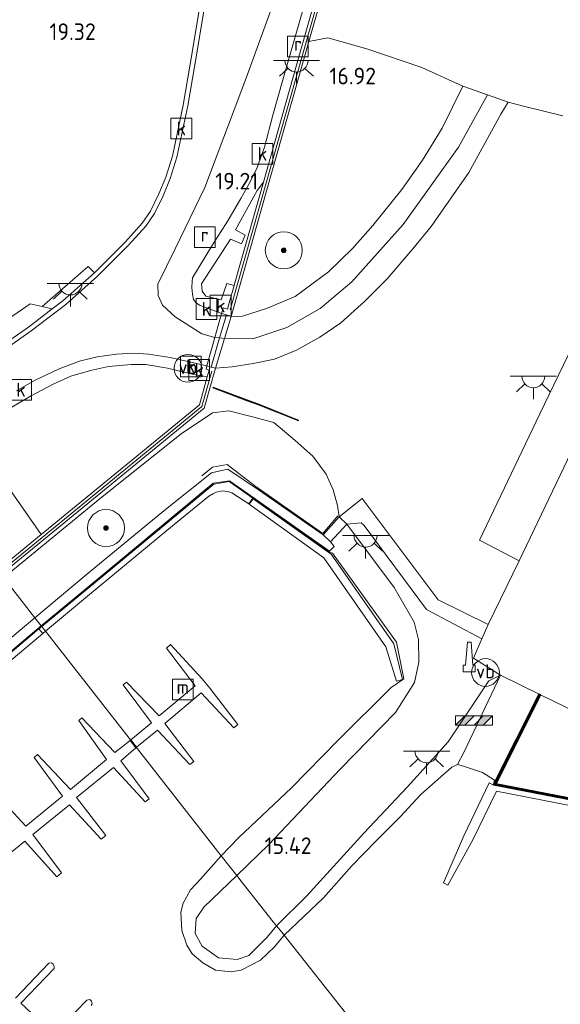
# Model space of a CAD drawing. Extents: x 196936 to 200438, y 361224 to 364196.
# Tile 114 of 256: x 198005 to 198063, y 363271 to 363378. Entities that reach past the tile are written whole.
import ezdxf
from ezdxf.enums import TextEntityAlignment as Align

# ---------------------------------------------------------------- set-up
doc = ezdxf.new("R2010")
doc.units = 0
for name, color, linetype, lineweight in [('B-ME-BC-BETONVORM-GV', 50, 'Continuous', 18), ('B-ME-BV-GELEIDECONSTRUCTIE-S', 210, 'Continuous', 25), ('B-ME-GK-BESCHOEIING_DAMWAND-GV', 130, 'Continuous', 18), ('B-ME-GK-KADEMUUR-GV', 150, 'Continuous', 35), ('B-ME-GR-BOOM-S', 90, 'Continuous', 25), ('B-ME-GR-BOUWLAND_BRAAKLIGGEND-GV', 200, 'Continuous', 13), ('B-ME-GR-GRAS-GV', 60, 'Continuous', 13), ('B-ME-GR-PERK-GV', 90, 'Continuous', 13), ('B-ME-GW-OPHOGING_KRUIN-G', 90, 'Continuous', 18), ('B-ME-GW-TALUD_KRUIN-G', 90, 'Continuous', 18), ('B-ME-GW-TALUD_TEEN-G', 90, 'Continuous', 18), ('B-ME-IE-MEUBILAIR_WATERWEGMEUBILAIR-S', 150, 'Continuous', 25), ('B-ME-IE-MEUBILAIR_WEGMEUBILAIR-S', 7, 'Continuous', 25), ('B-ME-IE-TERREINAFSCHEIDING_KUNSTMATIG_HEKWERK-G', 20, 'IE-TERREINAFSCHEIDING-KUNSTMATIG', 18), ('B-ME-IE-TERREINAFSCHEIDING_KUNSTMATIG_MUUR-G', 90, 'IE-TERREINAFSCHEIDING-KUNSTMATIG-DICHT', 18), ('B-ME-IE-TERREINAFSCHEIDING_KUNSTMATIG_MUUR-GV', 90, 'Continuous', 18), ('B-ME-KW-KUNSTWERK_COUPURE-G', 170, 'Continuous', 18), ('B-ME-KW-KUNSTWERK_STEIGER-GV', 170, 'Continuous', 18), ('B-ME-OB-BEKLEDING_BETON-GV', 253, 'Continuous', 18), ('B-ME-OB-OEVERVOORZIENING-G', 7, 'Continuous', 18), ('B-ME-OG-BEBOUWING_TRAP-GV', 7, 'Continuous', 18), ('B-ME-OG-HOOGTEPUNT-S', 7, 'Continuous', 25), ('B-ME-OG-TERREIN_GROEN_TUIN-GV', 7, 'Continuous', 18), ('B-ME-OG-WATER_HAVEN-GV', 170, 'Continuous', 18), ('B-ME-OG-WEG_PARKEERPLAATS_LAAD EN LOS-GV', 7, 'Continuous', 18), ('B-ME-RI-GWA_KOLK-S', 30, 'Continuous', 25), ('B-ME-RI-GWA_RIOOLPUT-S', 30, 'Continuous', 25), ('B-ME-VH-GOOT-GV', 170, 'Continuous', 18), ('B-ME-VH-VERHARDING_ASFALT-GV', 252, 'Continuous', 18), ('B-ME-VH-VERHARDING_BETON-GV', 252, 'Continuous', 18), ('B-ME-VH-VERHARDING_STRAATBAKSTEEN-GV', 252, 'Continuous', 18), ('B-ME-VH-VERHARDING_TEGEL-GV', 252, 'Continuous', 18), ('B-ME-VW-VERKEERSTEKEN_DRAAGCONSTRUCTIE-S', 7, 'Continuous', 25)]:
    doc.layers.add(name, color=color, linetype=linetype, lineweight=lineweight)
doc.styles.add('NLCS-ISO', font='NLCS-ISO.ttf')
doc.styles.add('NLCS-ISO-ANNOTATIVE-T18', font='NLCS-ISO.ttf', dxfattribs={"height": 1.8})
doc.linetypes.add('IE-TERREINAFSCHEIDING-KUNSTMATIG', pattern='A,4,[82,NLCS.SHX,S=0.75,R=90,X=0,Y=0],4,-2', length=10)
doc.linetypes.add('IE-TERREINAFSCHEIDING-KUNSTMATIG-DICHT', pattern='A,8,-1,[82,NLCS.SHX,S=0.75,R=90,X=0,Y=0],-1', length=10)

# ---------------------------------------------------------------- blocks, each defined once
blk = doc.blocks.new('SAL-HOOGTELABEL-SO')
at = {"color": 0, "linetype": 'ByBlock', "lineweight": -2, "style": 'NLCS-ISO-ANNOTATIVE-T18'}
blk.add_attdef('HOOGTE', text='', height=1.8, dxfattribs=at).set_placement((2.79, 0), align=Align.RIGHT)
blk = doc.blocks.new('SIE-WEG_GELEIDECONSTRUCTIE-SO')
at = {"color": 0, "linetype": 'ByBlock', "lineweight": 18}
blk.add_lwpolyline([(0.4, -0.87), (0.2, 1.59), (-0.2, 1.59), (-0.4, -0.87), (-0.65, -0.87), (-0.65, -1.59), (0.65, -1.59), (0.65, -0.87)], close=True, dxfattribs=at)
blk = doc.blocks.new('SGR-BOOM_01-SO')
at = {"linetype": 'ByBlock', "lineweight": 18}
h = blk.add_hatch(color=0, dxfattribs=at)
h.dxf.hatch_style = 1
edge = h.paths.add_edge_path()
edge.add_arc((0, 0), 0.25, 0, 360)
at = {"color": 0, "linetype": 'ByBlock', "lineweight": 18}
for radius in [2, 0.25]:
    blk.add_circle((0, 0), radius, dxfattribs=at)
blk = doc.blocks.new('SIE-WATER_MEERPAAL-SO')
at = {"color": 0, "linetype": 'ByBlock', "lineweight": 18}
blk.add_lwpolyline([(-1.12, -1.12), (1.12, -1.12), (1.12, 1.12), (-1.12, 1.12)], close=True, dxfattribs=at)
at = {"color": 0, "linetype": 'ByBlock', "lineweight": 18, "style": 'NLCS-ISO'}
blk.add_text('m', height=1.5, dxfattribs=at).set_placement((0, 0.28), align=Align.MIDDLE_CENTER)
blk = doc.blocks.new('SRI-PUT_INSPECTIEPUT_RIOOLPUT-SO')
at = {"color": 0, "linetype": 'ByBlock', "lineweight": 18}
blk.add_lwpolyline([(-1.12, -1.12), (1.12, -1.12), (1.12, 1.12), (-1.12, 1.12)], close=True, dxfattribs=at)
at = {"color": 0, "linetype": 'ByBlock', "lineweight": 18, "style": 'NLCS-ISO'}
blk.add_text('r', height=1.5, dxfattribs=at).set_placement((0, 0.28), align=Align.MIDDLE_CENTER)
blk = doc.blocks.new('SRI-KOLK-SO')
at = {"color": 0, "linetype": 'ByBlock', "lineweight": 18}
blk.add_lwpolyline([(-1.125, -1.125), (1.125, -1.125), (1.125, 1.125), (-1.125, 1.125)], close=True, dxfattribs=at)
at = {"color": 0, "linetype": 'ByBlock', "lineweight": 18, "style": 'NLCS-ISO'}
blk.add_text('k', height=1.5, dxfattribs=at).set_placement((0, 0), align=Align.MIDDLE_CENTER)
blk = doc.blocks.new('SIE-WEG_SLAGBOOM-SO')
at = {"linetype": 'ByBlock', "lineweight": 18}
h = blk.add_hatch(color=0, dxfattribs=at)
h.dxf.hatch_style = 1
h.paths.add_polyline_path([(0, 0.5), (-1, 0.5), (-2, -0.5), (-1, -0.5)])
h.paths.add_polyline_path([(2, 0.5), (1, 0.5), (0, -0.5), (1, -0.5)])
at = {"color": 0, "linetype": 'ByBlock', "lineweight": 18}
blk.add_lwpolyline([(-2, 0.5), (2, 0.5), (2, -0.5), (-2, -0.5)], close=True, dxfattribs=at)
for points in [[(-2, -0.5), (-1, 0.5)], [(-1, -0.5), (0, 0.5)], [(0, -0.5), (1, 0.5)], [(1, -0.5), (2, 0.5)]]:
    blk.add_lwpolyline(points, dxfattribs=at)
blk = doc.blocks.new('SKL-ET_OV_LICHTPUNT-SO')
at = {"color": 0, "linetype": 'ByBlock', "lineweight": 18}
for points in [[(-1.25, 0), (-2.5, 0)], [(1.25, 0), (2.5, 0)], [(-0.92, -0.85), (-1.83, -1.7)], [(0.92, -0.85), (1.83, -1.7)], [(0, -1.25), (0, -2.5)]]:
    blk.add_lwpolyline(points, dxfattribs=at)
blk.add_lwpolyline([(0, 0), (1.25, 0, -1), (-1.25, 0)], format="xyb", close=True, dxfattribs=at)
blk = doc.blocks.new('SIE-WEG_PAAL_VERKEERSBORD-SO')
at = {"color": 0, "linetype": 'ByBlock', "lineweight": 18}
blk.add_circle((0, 0), 1.5, dxfattribs=at)
at = {"color": 0, "linetype": 'ByBlock', "lineweight": 18, "style": 'NLCS-ISO'}
blk.add_text('vb', height=1.5, dxfattribs=at).set_placement((0, 0.13), align=Align.MIDDLE_CENTER)

msp = doc.modelspace()

# ---------------------------------------------------------------- linework, layer by layer
at = {"layer": 'B-ME-BC-BETONVORM-GV'}
msp.add_polyline3d([(198076.989, 363296.101, 15.423), (198074.54, 363291.757, 15.46), (198065.14, 363293.556, 15.366), (198056.342, 363295.25, 15.391), (198061.184, 363304.881, 15.473), (198077.37, 363297.017, 15.41)], close=True, dxfattribs=at)
at = {"layer": 'B-ME-GK-BESCHOEIING_DAMWAND-GV'}
msp.add_polyline3d([(198027.52, 363328.052, 14.801), (198038.349, 363320.426, 14.801), (198038.291, 363320.344, 14.4), (198030.052, 363326.146, 14.4), (198027.496, 363327.947, 14.667), (198025.812, 363327.681, 14.636), (198013.862, 363317.777, 14.53), (198007.195, 363312.269, 14.493), (198007.167, 363312.305, 14.64), (198007.132, 363312.347, 14.807), (198013.798, 363317.854, 14.801), (198025.769, 363327.775, 14.801)], close=True, dxfattribs=at)
msp.add_polyline3d([(197997.431, 363304.162, 14.806), (198007.132, 363312.347, 14.807), (198007.167, 363312.305, 14.64), (198007.195, 363312.269, 14.493), (198006.897, 363312.018, 14.565), (197997.495, 363304.086, 14.638)], dxfattribs=at)
at = {"layer": 'B-ME-GK-KADEMUUR-GV'}
msp.add_polyline3d([(198065.112, 363293.409, 14.4), (198056.119, 363295.14, 14.4), (198061.05, 363304.948, 15.431), (198061.184, 363304.881, 15.473), (198056.342, 363295.25, 15.391), (198065.14, 363293.556, 15.366)], dxfattribs=at)
at = {"layer": 'B-ME-GR-BOUWLAND_BRAAKLIGGEND-GV'}
msp.add_polyline3d([(198024.268, 363336.241, 18.779), (198007.122, 363322.215, 19.229), (197999.399, 363333.246, 19.001), (198003.275, 363335.598, 19.013), (198006.049, 363337.22, 19.028), (198008.44, 363338.505, 19.079), (198010.331, 363339.361, 19.076), (198012.485, 363339.977, 19.088), (198014.432, 363340.409, 19.079), (198016.894, 363340.633, 18.98), (198018.47, 363340.632, 18.899), (198020.818, 363340.22, 18.782), (198023.675, 363339.538, 18.605), (198024.944, 363339.308, 18.536), (198025.12, 363339.282, 18.545)], close=True, dxfattribs=at)
at = {"layer": 'B-ME-GR-GRAS-GV'}
for points in [[(198028.933, 363345.846, 18.27), (198027.698, 363345.815, 18.286), (198028.664, 363349.268, 18.296), (198031.507, 363359.26, 17.729), (198036.129, 363375.553, 16.76), (198038.166, 363375.939, 16.776), (198042.402, 363374.762, 16.678), (198048.343, 363372.727, 16.44), (198052.798, 363370.733, 16.407), (198050.537, 363366.17, 16.57), (198048.415, 363362.713, 16.737), (198046.189, 363359.551, 16.964), (198043.029, 363355.663, 17.275), (198040.852, 363353.162, 17.373), (198038.251, 363350.644, 17.605), (198034.647, 363347.972, 17.851), (198031.533, 363346.678, 18.073)], [(198030.61, 363336.272, 18.087), (198034.976, 363334.524, 17.759), (198035.008, 363334.611, 17.804), (198030.644, 363336.366, 18.141), (198029.44, 363336.781, 18.224), (198025.759, 363338.18, 18.284), (198025.723, 363338.086, 18.289), (198029.406, 363336.687, 18.143)], [(198036.558, 363330.691, 17.195), (198037.999, 363328.768, 17.034), (198038.757, 363327.049, 16.752), (198039.223, 363325.366, 16.321), (198039.393, 363324.134, 15.878), (198037.65, 363322.191, 14.859), (198030.784, 363326.971, 14.849), (198027.357, 363329.293, 14.886), (198025.565, 363328.899, 14.832), (198020.412, 363324.795, 14.865), (198012.238, 363318.031, 14.956), (198006.452, 363313.216, 14.963), (198003.448, 363317.058, 17.768), (198003.074, 363317.535, 18.108), (198013.547, 363326.152, 18.094), (198022.307, 363333.108, 18.144), (198025.667, 363335.401, 18.314), (198027.462, 363335.588, 18.239), (198030.008, 363334.942, 17.999), (198032.322, 363334.326, 17.891), (198034.616, 363332.383, 17.614)], [(198027.496, 363327.947, 14.667), (198030.052, 363326.146, 14.4), (198029.621, 363325.547, 14.4), (198027.763, 363326.731, 14.4), (198027.344, 363326.871, 14.4), (198026.771, 363326.943, 14.4), (198026.087, 363326.826, 14.4), (198025.715, 363326.64, 14.4), (198025.303, 363326.372, 14.4), (198020.733, 363322.67, 14.4), (198012.355, 363315.754, 14.4), (198007.589, 363311.767, 14.4), (198007.195, 363312.269, 14.493), (198013.862, 363317.777, 14.53), (198025.812, 363327.681, 14.636)], [(198031.787, 363288.717, 15.453), (198028.305, 363285.337, 15.469), (198027.588, 363286.239, 15), (198026.614, 363287.482, 14.4), (198028.539, 363289.441, 14.4), (198034.224, 363294.835, 14.4), (198039.235, 363299.965, 14.4), (198045.02, 363305.695, 14.4), (198046.38, 363306.613, 14.4), (198045.588, 363310.57, 14.4), (198038.683, 363320.198, 14.4), (198038.291, 363320.344, 14.4), (198038.349, 363320.426, 14.801), (198038.855, 363320.923, 14.805), (198038.474, 363321.448, 14.884), (198040.233, 363323.344, 15.917), (198043.107, 363319.508, 15.864), (198045.335, 363316.503, 15.691), (198047.526, 363312.742, 15.568), (198047.993, 363310.867, 15.535), (198048.009, 363308.434, 15.519), (198047.552, 363306.207, 15.523), (198045.476, 363302.983, 15.461), (198039.552, 363296.877, 15.428)], [(198035.881, 363283.134, 15.346), (198032.622, 363279.907, 15.372), (198032.269, 363280.351, 15.372), (198028.901, 363284.588, 15.469), (198028.305, 363285.337, 15.469), (198031.787, 363288.717, 15.453), (198039.552, 363296.877, 15.428), (198045.476, 363302.983, 15.461), (198047.552, 363306.207, 15.523), (198048.009, 363308.434, 15.519), (198047.993, 363310.867, 15.535), (198047.526, 363312.742, 15.568), (198045.335, 363316.503, 15.691), (198043.107, 363319.508, 15.864), (198040.233, 363323.344, 15.917), (198041.781, 363323.474, 15.901), (198042.085, 363323.188, 15.905), (198048.838, 363314.12, 15.591), (198054.831, 363310.935, 15.528), (198053.922, 363308.839, 15.519), (198056.861, 363307.003, 15.398), (198055.595, 363306.394, 15.428), (198051.191, 363299.803, 15.305), (198046.8, 363294.938, 15.329), (198042.066, 363289.911, 15.276)], [(197998.528, 363306.59, 14.891), (197983.238, 363293.778, 14.891), (197981.689, 363295.439, 16.18), (197981.616, 363295.371, 16.18), (197980.454, 363294.368, 16.253), (197977.265, 363295.753, 18.019), (197976.891, 363295.919, 18.063), (197981.925, 363300.088, 18.139), (197991.367, 363307.864, 18.12), (198003.074, 363317.535, 18.108), (198003.448, 363317.058, 17.768), (198006.452, 363313.216, 14.963)], [(198007.589, 363311.767, 14.4), (198007.304, 363311.527, 14.4), (198006.897, 363312.018, 14.565), (198007.195, 363312.269, 14.493)], [(198037.717, 363282.946, 14.4), (198033.424, 363278.897, 14.4), (198033.352, 363278.989, 14.5), (198032.622, 363279.907, 15.372), (198035.881, 363283.134, 15.346), (198042.066, 363289.911, 15.276), (198046.8, 363294.938, 15.329), (198051.191, 363299.803, 15.305), (198055.595, 363306.394, 15.428), (198056.861, 363307.003, 15.398), (198052.898, 363298.646, 14.469), (198052.207, 363297.349, 14.4), (198051.59, 363297.077, 14.4), (198050.736, 363296.31, 14.4), (198048.245, 363294.119, 14.4), (198046.019, 363291.719, 14.4), (198043.421, 363289.132, 14.4), (198040.775, 363286.407, 14.4)], [(198026.319, 363276.462, 15.332), (198028.338, 363276.281, 15.348), (198029.63, 363276.701, 15.296), (198031.593, 363278.677, 15.268), (198032.622, 363279.907, 15.372), (198033.352, 363278.989, 14.5), (198033.424, 363278.897, 14.4), (198032.403, 363277.618, 14.4), (198030.878, 363276.177, 14.4), (198028.802, 363275.113, 14.4), (198027.709, 363274.942, 14.4), (198026.004, 363275.103, 14.4), (198024.651, 363275.89, 14.4), (198023.468, 363276.874, 14.4), (198022.897, 363277.818, 14.4), (198022.352, 363279.393, 14.4), (198022.258, 363281.384, 14.4), (198022.507, 363282.351, 14.4), (198023.288, 363283.796, 14.4), (198024.379, 363284.965, 14.4), (198026.614, 363287.482, 14.4), (198027.588, 363286.239, 15), (198028.305, 363285.337, 15.469), (198024.746, 363281.91, 15.386), (198023.917, 363280.684, 15.363), (198023.825, 363279.091, 15.345), (198024.564, 363277.722, 15.332)], [(198029.63, 363276.701, 15.296), (198028.338, 363276.281, 15.348), (198026.319, 363276.462, 15.332), (198024.564, 363277.722, 15.332), (198023.825, 363279.091, 15.345), (198023.917, 363280.684, 15.363), (198024.746, 363281.91, 15.386), (198028.305, 363285.337, 15.469), (198028.901, 363284.588, 15.469), (198032.269, 363280.351, 15.372), (198032.622, 363279.907, 15.372), (198031.593, 363278.677, 15.268)]]:
    msp.add_polyline3d(points, close=True, dxfattribs=at)
for points in [[(198002.793, 363317.895, 17.978), (198024.791, 363335.898, 18.467), (198026, 363340.206, 18.389), (198027.812, 363340.364, 18.383), (198030.103, 363340.708, 18.309), (198032.413, 363341.189, 18.176), (198034.783, 363342.155, 18.078), (198037.313, 363343.558, 17.9), (198039.585, 363345.134, 17.737), (198042.121, 363347.414, 17.575), (198044.575, 363349.88, 17.383), (198047.371, 363353.111, 17.19), (198049.362, 363355.53, 17.037), (198053.43, 363361.383, 16.569), (198056.895, 363367.692, 16.318), (198057.692, 363368.977, 16.247), (198059.343, 363368.539, 16.09), (198063.595, 363367.523, 16.032)], [(198069.78, 363353.188, 16.139), (198061.13, 363335.288, 15.964), (198054.581, 363321.631, 15.767), (198058.871, 363319.396, 15.619), (198055.54, 363312.495, 15.525), (198050.121, 363315.16, 15.601), (198041.882, 363326.141, 16.09), (198039.393, 363324.134, 15.878), (198039.223, 363325.366, 16.321), (198038.757, 363327.049, 16.752), (198037.999, 363328.768, 17.034), (198036.558, 363330.691, 17.195), (198034.616, 363332.383, 17.614), (198032.322, 363334.326, 17.891), (198030.008, 363334.942, 17.999), (198027.462, 363335.588, 18.239), (198025.667, 363335.401, 18.314), (198022.307, 363333.108, 18.144), (198013.547, 363326.152, 18.094), (198003.074, 363317.535, 18.108)]]:
    msp.add_polyline3d(points, dxfattribs=at)
at = {"layer": 'B-ME-GR-PERK-GV'}
msp.add_polyline3d([(198031.202, 363360.333, 19.361), (198028.506, 363350.865, 19.073), (198028.021, 363349.143, 18.735), (198027.222, 363349.382, 18.725), (198026.61, 363347.597, 18.671), (198024.977, 363348.013, 18.952), (198024.554, 363348.559, 19.021), (198024.511, 363349.337, 19.055), (198027.616, 363354.18, 19.193), (198028.817, 363353.677, 19.213), (198029.216, 363354.611, 19.223), (198028.162, 363355.165, 19.248), (198030.527, 363359.434, 19.307)], close=True, dxfattribs=at)
at = {"layer": 'B-ME-GW-OPHOGING_KRUIN-G'}
for points in [[(198035.819, 363389.483, 19.503), (198029.349, 363371.689, 19.417), (198024.843, 363359.743, 19.129), (198021.629, 363353.116, 19.08), (198019.762, 363349.312, 19.007), (198019.792, 363348.093, 18.982), (198020.274, 363347.023, 18.966), (198021.631, 363345.762, 18.889), (198024.514, 363343.946, 18.596), (198025.934, 363343.521, 18.407), (198026.456, 363343.483, 18.366)], [(198026.456, 363343.483, 18.366), (198026.98, 363343.444, 18.325), (198030.067, 363343.407, 18.222), (198033.714, 363344.627, 18.068), (198037.341, 363346.66, 17.852), (198040.751, 363349.558, 17.628), (198046.317, 363355.763, 17.181), (198052.311, 363364.118, 16.539), (198055.45, 363369.781, 16.345)]]:
    msp.add_polyline3d(points, dxfattribs=at)
at = {"layer": 'B-ME-GW-TALUD_KRUIN-G'}
for points in [[(198039.393, 363324.134, 15.878), (198039.223, 363325.366, 16.321), (198038.757, 363327.049, 16.752), (198037.999, 363328.768, 17.034), (198036.558, 363330.691, 17.195), (198034.616, 363332.383, 17.614), (198032.322, 363334.326, 17.891), (198030.008, 363334.942, 17.999), (198027.462, 363335.588, 18.239), (198025.667, 363335.401, 18.314), (198022.307, 363333.108, 18.144), (198013.547, 363326.152, 18.094), (198003.074, 363317.535, 18.108)], [(198028.305, 363285.337, 15.469), (198031.787, 363288.717, 15.453), (198039.552, 363296.877, 15.428), (198045.476, 363302.983, 15.461), (198047.552, 363306.207, 15.523), (198048.009, 363308.434, 15.519), (198047.993, 363310.867, 15.535), (198047.526, 363312.742, 15.568), (198045.335, 363316.503, 15.691), (198043.107, 363319.508, 15.864), (198040.233, 363323.344, 15.917)], [(198061.05, 363304.948, 15.431), (198056.861, 363307.003, 15.398), (198055.595, 363306.394, 15.428), (198051.191, 363299.803, 15.305), (198046.8, 363294.938, 15.329), (198042.066, 363289.911, 15.276), (198035.881, 363283.134, 15.346), (198032.622, 363279.907, 15.372)], [(198032.622, 363279.907, 15.372), (198031.593, 363278.677, 15.268), (198029.63, 363276.701, 15.296), (198028.338, 363276.281, 15.348), (198026.319, 363276.462, 15.332), (198024.564, 363277.722, 15.332), (198023.825, 363279.091, 15.345), (198023.917, 363280.684, 15.363), (198024.746, 363281.91, 15.386), (198028.305, 363285.337, 15.469)]]:
    msp.add_polyline3d(points, dxfattribs=at)
at = {"layer": 'B-ME-GW-TALUD_TEEN-G'}
for points in [[(198037.65, 363322.191, 14.859), (198030.784, 363326.971, 14.849), (198027.357, 363329.293, 14.886), (198025.565, 363328.899, 14.832), (198020.412, 363324.795, 14.865), (198012.238, 363318.031, 14.956), (198006.452, 363313.216, 14.963)], [(198038.349, 363320.426, 14.801), (198038.855, 363320.923, 14.805), (198038.474, 363321.448, 14.884)], [(198006.452, 363313.216, 14.963), (197998.528, 363306.59, 14.891), (197983.238, 363293.778, 14.891)]]:
    msp.add_polyline3d(points, dxfattribs=at)
at = {"layer": 'B-ME-IE-TERREINAFSCHEIDING_KUNSTMATIG_HEKWERK-G'}
for points in [[(198065.911, 363574.976, 20.618), (198068.159, 363547.863, 20.627), (198070.408, 363520.75, 20.636), (198067.869, 363480.792, 20.597), (198055.448, 363440.937, 20.534), (198047.23, 363414.735, 20.513), (198038.552, 363385.191, 20.498), (198027.596, 363346.545, 20.438)], [(198039.249, 363324.253, 16.469), (198037.637, 363322.35, 15.377), (198030.268, 363327.506, 15.295), (198027.285, 363329.794, 15.507), (198025.672, 363329.53, 15.535), (198024.53, 363328.591, 15.494)]]:
    msp.add_polyline3d(points, dxfattribs=at)
at = {"layer": 'B-ME-IE-TERREINAFSCHEIDING_KUNSTMATIG_MUUR-G'}
for points in [[(197976.498, 363296.716, 20.572), (198001.436, 363317.161, 20.501), (198002.607, 363318.121, 20.498), (198024.533, 363336.062, 20.498), (198025.612, 363339.894, 20.498)], [(198025.788, 363338.115, 18.587), (198029.423, 363336.734, 18.47), (198030.627, 363336.319, 18.38), (198034.949, 363334.589, 18.003)]]:
    msp.add_polyline3d(points, dxfattribs=at)
at = {"layer": 'B-ME-IE-TERREINAFSCHEIDING_KUNSTMATIG_MUUR-GV'}
msp.add_polyline3d([(198040.133, 363389.524, 16.676), (198036.129, 363375.553, 16.76), (198031.507, 363359.26, 17.729), (198028.664, 363349.268, 18.296), (198027.698, 363345.815, 18.286), (198027.186, 363345.976, 18.338), (198026.675, 363346.138, 18.389), (198026.846, 363346.73, 18.671), (198027.304, 363346.595, 18.671), (198027.497, 363347.281, 18.74), (198028.021, 363349.143, 18.735), (198028.506, 363350.865, 19.073), (198031.202, 363360.333, 19.361), (198035.253, 363374.639, 19.88), (198038.617, 363386.498, 19.682)], dxfattribs=at)
for points in [[(198024.791, 363335.898, 18.467), (198002.793, 363317.895, 17.978), (198002.414, 363318.356, 19.322), (198007.122, 363322.215, 19.229), (198024.268, 363336.241, 18.779), (198025.12, 363339.282, 18.545), (198025.321, 363339.998, 18.552), (198024.998, 363340.11, 18.535), (198025.074, 363340.481, 18.515), (198025.537, 363340.344, 18.452), (198026, 363340.206, 18.389)], [(198035.008, 363334.611, 17.804), (198034.976, 363334.524, 17.759), (198030.61, 363336.272, 18.087), (198029.406, 363336.687, 18.143), (198025.723, 363338.086, 18.289), (198025.759, 363338.18, 18.284), (198029.44, 363336.781, 18.224), (198030.644, 363336.366, 18.141)]]:
    msp.add_polyline3d(points, close=True, dxfattribs=at)
at = {"layer": 'B-ME-KW-KUNSTWERK_COUPURE-G'}
msp.add_polyline3d([(198027.186, 363345.976, 18.338), (198026.456, 363343.483, 18.366), (198025.537, 363340.344, 18.452)], dxfattribs=at)
at = {"layer": 'B-ME-KW-KUNSTWERK_STEIGER-GV'}
for points in [[(198046.243, 363306.554, 14.684), (198045.605, 363306.371, 14.713), (198044.433, 363310.091, 14.758), (198037.739, 363319.722, 14.758), (198029.653, 363325.515, 14.664), (198030.079, 363326.105, 14.656), (198038.522, 363320.121, 14.66), (198045.324, 363310.418, 14.693)], [(198025.387, 363305.621, 14.898), (198028.441, 363301.686, 14.898), (198027.99, 363301.336, 14.898), (198024.449, 363305.099, 14.898), (198020.51, 363301.784, 14.898), (198023.657, 363297.663, 14.898), (198023.238, 363297.337, 14.898), (198019.722, 363301.068, 14.898), (198017.473, 363299.231, 14.898), (198016.86, 363300.013, 14.898), (198019.064, 363301.85, 14.898), (198016.006, 363305.988, 14.898), (198016.361, 363306.264, 14.898), (198019.917, 363302.615, 14.898), (198023.816, 363305.848, 14.898), (198020.694, 363309.937, 14.898), (198021.12, 363310.319, 14.898), (198024.554, 363306.628, 14.898)], [(198056.11, 363295.125, 14.589), (198074.561, 363291.545, 14.593), (198075.603, 363290.977, 14.601), (198068.03, 363292.196, 14.622), (198056.416, 363294.453, 14.605), (198053.873, 363289.191, 14.589), (198051.142, 363284.306, 14.556), (198050.676, 363284.571, 14.544), (198052.901, 363289.637, 14.581), (198055.637, 363295.377, 14.605)]]:
    msp.add_polyline3d(points, close=True, dxfattribs=at)
for points in [[(198001.988, 363294.426, 14.792), (198005.495, 363290.698, 14.817), (198009.442, 363293.923, 14.82), (198006.376, 363298.122, 14.802), (198006.743, 363298.439, 14.807), (198010.302, 363294.648, 14.828), (198014.218, 363297.913, 14.826), (198011.223, 363302.104, 14.813), (198011.55, 363302.389, 14.815), (198015.108, 363298.636, 14.82), (198016.782, 363299.951, 14.895), (198017.398, 363299.165, 14.895), (198015.775, 363297.735, 14.823), (198018.834, 363293.627, 14.82), (198018.396, 363293.32, 14.82), (198014.961, 363297.039, 14.818), (198010.974, 363293.783, 14.851), (198014.124, 363289.682, 14.795), (198013.621, 363289.291, 14.795), (198010.202, 363292.99, 14.803), (198006.239, 363289.786, 14.831), (198009.35, 363285.654, 14.805), (198008.838, 363285.192, 14.81), (198005.369, 363289.078, 14.815), (197995.268, 363280.819, 14.815)], [(198004.355, 363272.074, 14.856), (198007.957, 363275.869, 14.856), (198008.252, 363275.905, 14.856), (198008.453, 363275.771, 14.859), (198008.549, 363275.522, 14.859), (198008.537, 363275.288, 14.856), (198004.925, 363271.549, 14.871), (198008.496, 363268.194, 14.866), (198012.084, 363271.881, 14.877), (198012.399, 363271.932, 14.877), (198012.596, 363271.762, 14.877), (198012.651, 363271.483, 14.877), (198012.537, 363271.297, 14.877)]]:
    msp.add_polyline3d(points, dxfattribs=at)
at = {"layer": 'B-ME-OB-BEKLEDING_BETON-GV'}
for points in [[(197973.586, 363279.386, 14.4), (197973.356, 363279.268, 14.4), (197972.872, 363279.837, 14.551), (197972.392, 363282.279, 14.566), (197973.006, 363283.818, 14.472), (197975.466, 363285.77, 14.472), (197985.809, 363294.416, 14.497), (197997.495, 363304.086, 14.638), (198006.897, 363312.018, 14.565), (198007.304, 363311.527, 14.4), (197997.915, 363303.613, 14.4), (197986.275, 363293.882, 14.4), (197975.822, 363285.412, 14.4), (197973.379, 363283.54, 14.4), (197972.751, 363282.25, 14.4), (197973.219, 363280.05, 14.4)], [(198061.05, 363304.948, 15.431), (198056.119, 363295.14, 14.4), (198056.204, 363295.675, 14.4), (198054.895, 363296.485, 14.4), (198052.855, 363297.18, 14.4), (198052.207, 363297.349, 14.4), (198052.898, 363298.646, 14.469), (198056.861, 363307.003, 15.398)]]:
    msp.add_polyline3d(points, close=True, dxfattribs=at)
at = {"layer": 'B-ME-OB-OEVERVOORZIENING-G'}
for points in [[(198007.589, 363311.767, 14.4), (198012.355, 363315.754, 14.4), (198020.733, 363322.67, 14.4), (198025.303, 363326.372, 14.4), (198025.715, 363326.64, 14.4), (198026.087, 363326.826, 14.4), (198026.771, 363326.943, 14.4), (198027.344, 363326.871, 14.4), (198027.763, 363326.731, 14.4), (198029.621, 363325.547, 14.4), (198030.052, 363326.146, 14.4), (198038.291, 363320.344, 14.4), (198038.683, 363320.198, 14.4), (198045.588, 363310.57, 14.4), (198046.38, 363306.613, 14.4), (198045.02, 363305.695, 14.4), (198039.235, 363299.965, 14.4), (198034.224, 363294.835, 14.4), (198028.539, 363289.441, 14.4), (198026.614, 363287.482, 14.4)], [(197997.915, 363303.613, 14.4), (198007.304, 363311.527, 14.4), (198007.589, 363311.767, 14.4)], [(198065.112, 363293.409, 14.4), (198056.119, 363295.14, 14.4), (198056.204, 363295.675, 14.4), (198054.895, 363296.485, 14.4), (198052.855, 363297.18, 14.4), (198052.207, 363297.349, 14.4), (198051.59, 363297.077, 14.4), (198050.736, 363296.31, 14.4), (198048.245, 363294.119, 14.4), (198046.019, 363291.719, 14.4), (198043.421, 363289.132, 14.4), (198040.775, 363286.407, 14.4), (198037.717, 363282.946, 14.4), (198033.424, 363278.897, 14.4)], [(198026.614, 363287.482, 14.4), (198024.379, 363284.965, 14.4), (198023.288, 363283.796, 14.4), (198022.507, 363282.351, 14.4), (198022.258, 363281.384, 14.4), (198022.352, 363279.393, 14.4), (198022.897, 363277.818, 14.4), (198023.468, 363276.874, 14.4), (198024.651, 363275.89, 14.4), (198026.004, 363275.103, 14.4), (198027.709, 363274.942, 14.4), (198028.802, 363275.113, 14.4), (198030.878, 363276.177, 14.4), (198032.403, 363277.618, 14.4), (198033.424, 363278.897, 14.4)]]:
    msp.add_polyline3d(points, dxfattribs=at)
at = {"layer": 'B-ME-OG-BEBOUWING_TRAP-GV'}
msp.add_polyline3d([(198040.233, 363323.344, 15.917), (198038.474, 363321.448, 14.884), (198037.65, 363322.191, 14.859), (198039.393, 363324.134, 15.878)], close=True, dxfattribs=at)
at = {"layer": 'B-ME-OG-TERREIN_GROEN_TUIN-GV'}
msp.add_polyline3d([(198003.017, 363419.699, 20.432), (198019.721, 363413.78, 19.917), (198019.572, 363413.344, 19.943), (198025.332, 363411.344, 19.783), (198028.004, 363410.253, 19.641), (198026.569, 363403.722, 19.555), (198024.609, 363392.548, 19.453), (198022.861, 363386.753, 19.363), (198025.492, 363385.731, 19.337), (198024.893, 363382.88, 19.323), (198023.528, 363374.574, 19.177), (198022.525, 363368.671, 19.156), (198021.341, 363363.162, 19.1), (198020.63, 363360.895, 19.087), (198019.888, 363359.06, 19.055), (198018.979, 363357.205, 19.01), (198018.069, 363355.909, 18.974), (198016.217, 363353.865, 18.954), (198012.894, 363350.52, 18.925), (198012.225, 363351.223, 18.918), (198007.239, 363346.888, 18.959), (198005.961, 363347.192, 19.033), (198003.018, 363345.167, 19.033)], dxfattribs=at)
msp.add_polyline3d([(198007.122, 363322.215, 19.229), (198002.414, 363318.356, 19.322), (197993.702, 363329.456, 19.016), (197999.399, 363333.246, 19.001)], close=True, dxfattribs=at)
at = {"layer": 'B-ME-OG-WATER_HAVEN-GV'}
msp.add_polyline3d([(198027.763, 363326.731, 14.4), (198029.621, 363325.547, 14.4), (198030.052, 363326.146, 14.4), (198038.291, 363320.344, 14.4), (198038.683, 363320.198, 14.4), (198045.588, 363310.57, 14.4), (198046.38, 363306.613, 14.4), (198045.02, 363305.695, 14.4), (198039.235, 363299.965, 14.4), (198034.224, 363294.835, 14.4), (198028.539, 363289.441, 14.4), (198026.614, 363287.482, 14.4), (198007.589, 363311.767, 14.4), (198012.355, 363315.754, 14.4), (198020.733, 363322.67, 14.4), (198025.303, 363326.372, 14.4), (198025.715, 363326.64, 14.4), (198026.087, 363326.826, 14.4), (198026.771, 363326.943, 14.4), (198027.344, 363326.871, 14.4)], close=True, dxfattribs=at)
for points in [[(197997.915, 363303.613, 14.4), (198007.304, 363311.527, 14.4), (198007.589, 363311.767, 14.4), (198026.614, 363287.482, 14.4), (198024.379, 363284.965, 14.4), (198023.288, 363283.796, 14.4), (198022.507, 363282.351, 14.4), (198022.258, 363281.384, 14.4), (198022.352, 363279.393, 14.4), (198022.897, 363277.818, 14.4), (198023.468, 363276.874, 14.4), (198024.651, 363275.89, 14.4), (198026.004, 363275.103, 14.4), (198027.709, 363274.942, 14.4), (198028.802, 363275.113, 14.4), (198030.878, 363276.177, 14.4), (198032.403, 363277.618, 14.4), (198033.424, 363278.897, 14.4), (198044.935, 363264.316, 14.4), (198065.82, 363237.816, 14.4), (198078.724, 363221.441, 14.4), (198079.742, 363220.149, 14.4), (198140.871, 363142.67, 14.4)], [(198044.935, 363264.316, 14.4), (198033.424, 363278.897, 14.4), (198037.717, 363282.946, 14.4), (198040.775, 363286.407, 14.4), (198043.421, 363289.132, 14.4), (198046.019, 363291.719, 14.4), (198048.245, 363294.119, 14.4), (198050.736, 363296.31, 14.4), (198051.59, 363297.077, 14.4), (198052.207, 363297.349, 14.4), (198052.855, 363297.18, 14.4), (198054.895, 363296.485, 14.4), (198056.204, 363295.675, 14.4), (198056.119, 363295.14, 14.4), (198065.112, 363293.409, 14.4)]]:
    msp.add_polyline3d(points, dxfattribs=at)
at = {"layer": 'B-ME-OG-WEG_PARKEERPLAATS_LAAD EN LOS-GV'}
for points in [[(198063.595, 363367.523, 16.032), (198059.343, 363368.539, 16.09), (198057.692, 363368.977, 16.247), (198055.45, 363369.781, 16.345), (198052.798, 363370.733, 16.407), (198048.343, 363372.727, 16.44), (198042.402, 363374.762, 16.678), (198038.166, 363375.939, 16.776), (198036.129, 363375.553, 16.76), (198040.133, 363389.524, 16.676)], [(198077.37, 363297.017, 15.41), (198061.184, 363304.881, 15.473), (198061.05, 363304.948, 15.431), (198056.861, 363307.003, 15.398), (198053.922, 363308.839, 15.519), (198054.831, 363310.935, 15.528), (198055.54, 363312.495, 15.525), (198058.871, 363319.396, 15.619), (198066.54, 363335.342, 15.838)]]:
    msp.add_polyline3d(points, dxfattribs=at)
at = {"layer": 'B-ME-VH-GOOT-GV'}
for points in [[(198025.385, 363382.788, 19.323), (198024.021, 363374.492, 19.177), (198023.016, 363368.577, 19.156), (198021.825, 363363.034, 19.1), (198021.101, 363360.726, 19.087), (198020.345, 363358.856, 19.055), (198019.411, 363356.95, 19.01), (198018.46, 363355.596, 18.974), (198016.58, 363353.521, 18.954), (198013.237, 363350.156, 18.925), (198009.79, 363347.122, 18.921), (198006.049, 363344.269, 18.905), (197996.973, 363337.841, 18.86)], [(198002.931, 363342.674, 18.909), (198005.753, 363344.672, 18.905), (198008.316, 363346.632, 18.935), (198009.473, 363347.509, 18.921), (198012.894, 363350.52, 18.925), (198016.217, 363353.865, 18.954), (198018.069, 363355.909, 18.974), (198018.979, 363357.205, 19.01), (198019.888, 363359.06, 19.055), (198020.63, 363360.895, 19.087), (198021.341, 363363.162, 19.1), (198022.525, 363368.671, 19.156), (198023.528, 363374.574, 19.177), (198024.893, 363382.88, 19.323)]]:
    msp.add_polyline3d(points, dxfattribs=at)
at = {"layer": 'B-ME-VH-VERHARDING_ASFALT-GV'}
for points in [[(197996.973, 363337.841, 18.86), (198006.049, 363344.269, 18.905), (198009.79, 363347.122, 18.921), (198013.237, 363350.156, 18.925), (198016.58, 363353.521, 18.954), (198018.46, 363355.596, 18.974), (198019.411, 363356.95, 19.01), (198020.345, 363358.856, 19.055), (198021.101, 363360.726, 19.087), (198021.825, 363363.034, 19.1), (198023.016, 363368.577, 19.156), (198024.021, 363374.492, 19.177), (198025.385, 363382.788, 19.323)], [(198036.571, 363382.834, 19.538), (198034.64, 363376.06, 19.542), (198033.295, 363371.395, 19.46), (198032.205, 363367.601, 19.333), (198031.298, 363364.105, 19.239), (198030.501, 363361.934, 19.198), (198029.743, 363360.311, 19.174), (198028.766, 363358.571, 19.17), (198027.327, 363356.161, 19.117), (198025.686, 363353.543, 18.982), (198023.522, 363350.001, 18.896), (198023.471, 363349.599, 18.904), (198023.449, 363348.962, 18.912), (198023.502, 363348.227, 18.904), (198023.634, 363347.657, 18.892), (198023.91, 363347.302, 18.867), (198024.282, 363347.022, 18.794), (198026.675, 363346.138, 18.389), (198025.934, 363343.521, 18.407), (198025.074, 363340.481, 18.515), (198023.014, 363340.946, 18.731), (198021.092, 363341.359, 18.827), (198018.764, 363341.74, 18.869), (198017.125, 363341.832, 18.917), (198015.287, 363341.72, 18.95), (198013.2, 363341.435, 18.998), (198011.269, 363340.965, 19.007), (198009.076, 363340.135, 19.031), (198006.416, 363338.871, 19.061), (198004.475, 363337.786, 19.061)]]:
    msp.add_polyline3d(points, dxfattribs=at)
msp.add_polyline3d([(198027.812, 363340.364, 18.383), (198026, 363340.206, 18.389), (198026.98, 363343.444, 18.325), (198027.698, 363345.815, 18.286), (198028.933, 363345.846, 18.27), (198031.533, 363346.678, 18.073), (198034.647, 363347.972, 17.851), (198038.251, 363350.644, 17.605), (198040.852, 363353.162, 17.373), (198043.029, 363355.663, 17.275), (198046.189, 363359.551, 16.964), (198048.415, 363362.713, 16.737), (198050.537, 363366.17, 16.57), (198052.798, 363370.733, 16.407), (198055.45, 363369.781, 16.345), (198057.692, 363368.977, 16.247), (198056.895, 363367.692, 16.318), (198053.43, 363361.383, 16.569), (198049.362, 363355.53, 17.037), (198047.371, 363353.111, 17.19), (198044.575, 363349.88, 17.383), (198042.121, 363347.414, 17.575), (198039.585, 363345.134, 17.737), (198037.313, 363343.558, 17.9), (198034.783, 363342.155, 18.078), (198032.413, 363341.189, 18.176), (198030.103, 363340.708, 18.309)], close=True, dxfattribs=at)
at = {"layer": 'B-ME-VH-VERHARDING_BETON-GV'}
for points in [[(198026.98, 363343.444, 18.325), (198026, 363340.206, 18.389), (198025.537, 363340.344, 18.452), (198025.074, 363340.481, 18.515), (198025.934, 363343.521, 18.407), (198026.675, 363346.138, 18.389), (198027.186, 363345.976, 18.338), (198027.698, 363345.815, 18.286)], [(198027.357, 363329.293, 14.886), (198030.784, 363326.971, 14.849), (198037.65, 363322.191, 14.859), (198038.474, 363321.448, 14.884), (198038.855, 363320.923, 14.805), (198038.349, 363320.426, 14.801), (198027.52, 363328.052, 14.801), (198025.769, 363327.775, 14.801), (198013.798, 363317.854, 14.801), (198007.132, 363312.347, 14.807), (198006.464, 363313.201, 14.963), (198006.452, 363313.216, 14.963), (198012.238, 363318.031, 14.956), (198020.412, 363324.795, 14.865), (198025.565, 363328.899, 14.832)]]:
    msp.add_polyline3d(points, close=True, dxfattribs=at)
msp.add_polyline3d([(197998.528, 363306.59, 14.891), (198006.452, 363313.216, 14.963), (198006.464, 363313.201, 14.963), (198007.132, 363312.347, 14.807), (197997.431, 363304.162, 14.806)], dxfattribs=at)
at = {"layer": 'B-ME-VH-VERHARDING_STRAATBAKSTEEN-GV'}
for points in [[(198066.54, 363335.342, 15.838), (198058.871, 363319.396, 15.619), (198054.581, 363321.631, 15.767), (198061.13, 363335.288, 15.964), (198069.78, 363353.188, 16.139), (198074.209, 363351.287, 16.058)], [(198005.753, 363344.672, 18.905), (198002.931, 363342.674, 18.909), (198002.968, 363343.729, 18.975), (198003.018, 363345.167, 19.033), (198005.961, 363347.192, 19.033), (198007.239, 363346.888, 18.959), (198008.316, 363346.632, 18.935)]]:
    msp.add_polyline3d(points, close=True, dxfattribs=at)
at = {"layer": 'B-ME-VH-VERHARDING_TEGEL-GV'}
for points in [[(198038.617, 363386.498, 19.682), (198035.253, 363374.639, 19.88), (198031.202, 363360.333, 19.361), (198030.527, 363359.434, 19.307), (198028.162, 363355.165, 19.248), (198029.216, 363354.611, 19.223), (198028.817, 363353.677, 19.213), (198027.616, 363354.18, 19.193), (198024.511, 363349.337, 19.055), (198024.554, 363348.559, 19.021), (198024.977, 363348.013, 18.952), (198026.61, 363347.597, 18.671), (198027.222, 363349.382, 18.725), (198028.021, 363349.143, 18.735), (198027.497, 363347.281, 18.74), (198027.304, 363346.595, 18.671), (198026.846, 363346.73, 18.671), (198026.675, 363346.138, 18.389), (198024.282, 363347.022, 18.794), (198023.91, 363347.302, 18.867), (198023.634, 363347.657, 18.892), (198023.502, 363348.227, 18.904), (198023.449, 363348.962, 18.912), (198023.471, 363349.599, 18.904), (198023.522, 363350.001, 18.896), (198025.686, 363353.543, 18.982), (198027.327, 363356.161, 19.117), (198028.766, 363358.571, 19.17), (198029.743, 363360.311, 19.174), (198030.501, 363361.934, 19.198), (198031.298, 363364.105, 19.239), (198032.205, 363367.601, 19.333), (198033.295, 363371.395, 19.46), (198034.64, 363376.06, 19.542), (198036.571, 363382.834, 19.538)], [(198004.475, 363337.786, 19.061), (198006.416, 363338.871, 19.061), (198009.076, 363340.135, 19.031), (198011.269, 363340.965, 19.007), (198013.2, 363341.435, 18.998), (198015.287, 363341.72, 18.95), (198017.125, 363341.832, 18.917), (198018.764, 363341.74, 18.869), (198021.092, 363341.359, 18.827), (198023.014, 363340.946, 18.731), (198025.074, 363340.481, 18.515), (198024.998, 363340.11, 18.535), (198025.321, 363339.998, 18.552), (198025.12, 363339.282, 18.545), (198024.944, 363339.308, 18.536), (198023.675, 363339.538, 18.605), (198020.818, 363340.22, 18.782), (198018.47, 363340.632, 18.899), (198016.894, 363340.633, 18.98), (198014.432, 363340.409, 19.079), (198012.485, 363339.977, 19.088), (198010.331, 363339.361, 19.076), (198008.44, 363338.505, 19.079), (198006.049, 363337.22, 19.028), (198003.275, 363335.598, 19.013)]]:
    msp.add_polyline3d(points, dxfattribs=at)
for points in [[(198009.473, 363347.509, 18.921), (198008.316, 363346.632, 18.935), (198007.239, 363346.888, 18.959), (198012.225, 363351.223, 18.918), (198012.894, 363350.52, 18.925)], [(198041.882, 363326.141, 16.09), (198050.121, 363315.16, 15.601), (198055.54, 363312.495, 15.525), (198054.831, 363310.935, 15.528), (198048.838, 363314.12, 15.591), (198042.085, 363323.188, 15.905), (198041.781, 363323.474, 15.901), (198040.233, 363323.344, 15.917), (198039.393, 363324.134, 15.878)]]:
    msp.add_polyline3d(points, close=True, dxfattribs=at)

# ---------------------------------------------------------------- block references
at = {"layer": 'B-ME-BV-GELEIDECONSTRUCTIE-S'}
msp.add_blockref('SIE-WEG_GELEIDECONSTRUCTIE-SO', (198053.473, 363308.979, 15.915), dxfattribs=at)
at = {"layer": 'B-ME-GR-BOOM-S'}
for p in [(198033.401, 363352.965, 17.822), (198014.155, 363322.93, 16.616)]:
    msp.add_blockref('SGR-BOOM_01-SO', p, dxfattribs=at)
at = {"layer": 'B-ME-IE-MEUBILAIR_WATERWEGMEUBILAIR-S'}
msp.add_blockref('SIE-WATER_MEERPAAL-SO', (198022.468, 363305.453, 21.254), dxfattribs=at)
at = {"layer": 'B-ME-IE-MEUBILAIR_WEGMEUBILAIR-S'}
for name, p in [('SKL-ET_OV_LICHTPUNT-SO', (198034.773, 363373.497, 19.766)), ('SKL-ET_OV_LICHTPUNT-SO', (198010.298, 363349.387, 18.884)), ('SKL-ET_OV_LICHTPUNT-SO', (198060.416, 363339.359, 16.06)), ('SKL-ET_OV_LICHTPUNT-SO', (198042.255, 363322.126, 15.901)), ('SIE-WEG_SLAGBOOM-SO', (198053.998, 363302.104, 15.698)), ('SKL-ET_OV_LICHTPUNT-SO', (198048.863, 363298.8, 15.383))]:
    msp.add_blockref(name, p, dxfattribs=at)
at = {"layer": 'B-ME-OG-HOOGTEPUNT-S'}
for p, values in [((198010.259, 363375.713, 19.322), {'HOOGTE': '19.32'}), ((198040.598, 363370.916, 16.919), {'HOOGTE': '16.92'}), ((198027.848, 363359.55, 19.207), {'HOOGTE': '19.21'}), ((198033.613, 363287.671, 15.416), {'HOOGTE': '15.42'})]:
    msp.add_blockref('SAL-HOOGTELABEL-SO', p, dxfattribs=at).add_auto_attribs(values)
at = {"layer": 'B-ME-RI-GWA_KOLK-S'}
for p in [(198022.306, 363366.149, 19.043), (198031.093, 363363.408, 19.226), (198025.032, 363346.624, 18.623), (198026.574, 363346.995, 18.541), (198023.334, 363340.4, 18.645), (198024.251, 363340.022, 18.55), (198004.958, 363337.886, 18.839)]:
    msp.add_blockref('SRI-KOLK-SO', p, dxfattribs=at)
at = {"layer": 'B-ME-RI-GWA_RIOOLPUT-S'}
for p in [(198034.932, 363375.011, 19.599), (198024.841, 363354.378, 19.076)]:
    msp.add_blockref('SRI-PUT_INSPECTIEPUT_RIOOLPUT-SO', p, dxfattribs=at)
at = {"layer": 'B-ME-VW-VERKEERSTEKEN_DRAAGCONSTRUCTIE-S'}
for p in [(198023.025, 363340.202, 18.641), (198055.235, 363307.303, 15.493)]:
    msp.add_blockref('SIE-WEG_PAAL_VERKEERSBORD-SO', p, dxfattribs=at)

doc.saveas('drawing.dxf')
